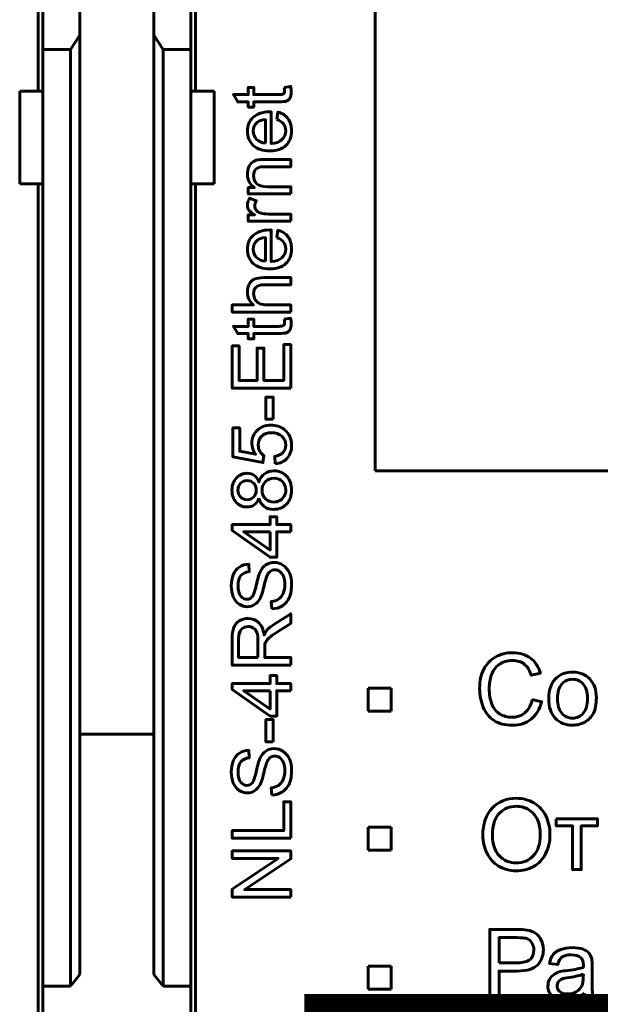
# Model space of a CAD drawing. Header units: millimetres. Extents: x -13 to 39, y -19 to 89.
# Tile 4 of 15: x 14 to 27, y 3 to 24. Entities that reach past the tile are written whole.
import ezdxf

# ---------------------------------------------------------------- set-up
doc = ezdxf.new("R2010")
doc.units = ezdxf.units.MM
doc.linetypes.add('K5LT_BASIC', pattern=[0])

msp = doc.modelspace()

# ---------------------------------------------------------------- linework, layer by layer
at = {"color": 150, "linetype": 'K5LT_BASIC', "lineweight": 60, "true_color": 0x0080ff}
for p, q in [((14.639, 22.438), (14.639, 47.238)), ((18.039, 22.438), (18.039, 47.238)), ((21.918, 14.246), (21.918, 30.956)), ((14.739, 23.338), (14.739, 25.262)), ((15.539, 23.645), (15.539, 25.262)), ((17.139, 23.645), (17.139, 25.262)), ((17.939, 25.262), (17.939, 23.338)), ((15.339, 23.338), (15.539, 23.645)), ((15.539, 3.373), (15.539, 23.645)), ((17.139, 23.645), (17.139, 3.373)), ((17.339, 23.338), (17.139, 23.645)), ((14.739, 22.438), (14.739, 23.338)), ((15.339, 23.338), (14.739, 23.338)), ((15.339, 3.117), (15.339, 23.338)), ((17.339, 3.117), (17.339, 23.338)), ((17.939, 23.338), (17.339, 23.338)), ((17.939, 23.338), (17.939, 22.438)), ((14.739, 22.438), (14.239, 22.438)), ((14.239, 20.438), (14.239, 22.438)), ((14.739, 22.438), (14.739, 20.438)), ((18.439, 22.438), (17.939, 22.438)), ((17.939, 22.438), (17.939, 20.438)), ((18.439, 20.438), (18.439, 22.438)), ((14.739, 20.438), (14.239, 20.438)), ((14.639, 2.412), (14.639, 20.438)), ((14.739, 3.117), (14.739, 20.438)), ((17.939, 20.438), (18.439, 20.438)), ((17.939, 3.117), (17.939, 20.438)), ((18.039, 2.412), (18.039, 20.438)), ((35.301, 14.246), (21.918, 14.246)), ((21.764, 9.551), (22.264, 9.551)), ((21.764, 9.051), (21.764, 9.551)), ((22.264, 9.551), (22.264, 9.051)), ((22.264, 9.051), (21.764, 9.051)), ((15.539, 8.557), (17.139, 8.557)), ((21.764, 6.551), (22.264, 6.551)), ((21.764, 6.051), (21.764, 6.551)), ((22.264, 6.551), (22.264, 6.051)), ((22.264, 6.051), (21.764, 6.051)), ((21.764, 3.551), (22.264, 3.551)), ((21.764, 3.051), (21.764, 3.551)), ((22.264, 3.551), (22.264, 3.051)), ((15.339, 3.117), (15.539, 3.373)), ((17.139, 3.373), (17.339, 3.117)), ((15.339, 3.117), (14.739, 3.117)), ((14.739, 2.412), (14.739, 3.117)), ((17.339, 3.117), (17.939, 3.117)), ((17.939, 2.412), (17.939, 3.117)), ((22.264, 3.051), (21.764, 3.051))]:
    msp.add_line(p, q, dxfattribs=at)
at = {"color": 150, "linetype": 'K5LT_BASIC', "true_color": 0x0080ff, "const_width": 0.6}
msp.add_lwpolyline([(20.69, -1.499), (34.589, -1.499), (34.589, 2.649), (20.69, 2.649)], close=True, dxfattribs=at)
at = {"color": 150, "linetype": 'K5LT_BASIC', "lineweight": 60, "true_color": 0x0080ff}
for points, knots in [([(19.953, 22.519), (19.953, 22.519), (20.09, 22.54), (20.09, 22.54), (20.1, 22.496), (20.104, 22.457), (20.104, 22.423), (20.104, 22.367), (20.095, 22.324), (20.078, 22.292), (20.06, 22.262), (20.036, 22.24), (20.007, 22.227), (19.978, 22.214), (19.917, 22.208), (19.824, 22.208), (19.824, 22.208), (19.296, 22.208), (19.296, 22.208), (19.296, 22.094), (19.296, 22.094), (19.176, 22.094), (19.176, 22.094), (19.176, 22.208), (19.176, 22.208), (18.95, 22.208), (18.95, 22.208), (18.857, 22.364), (18.857, 22.364), (19.176, 22.364), (19.176, 22.364), (19.176, 22.519), (19.176, 22.519), (19.296, 22.519), (19.296, 22.519), (19.296, 22.364), (19.296, 22.364), (19.833, 22.364), (19.833, 22.364), (19.877, 22.364), (19.906, 22.366), (19.918, 22.372), (19.931, 22.377), (19.941, 22.386), (19.948, 22.398), (19.956, 22.411), (19.96, 22.428), (19.96, 22.451), (19.96, 22.468), (19.958, 22.491), (19.953, 22.519)], [0, 0, 0, 0, 0.05, 0.05, 0.05, 0.1, 0.1, 0.1, 0.15, 0.15, 0.15, 0.2, 0.2, 0.2, 0.25, 0.25, 0.25, 0.3, 0.3, 0.35, 0.35, 0.4, 0.4, 0.45, 0.45, 0.5, 0.5, 0.55, 0.55, 0.6, 0.6, 0.65, 0.65, 0.7, 0.7, 0.75, 0.75, 0.8, 0.8, 0.8, 0.85, 0.85, 0.85, 0.9, 0.9, 0.9, 0.95, 0.95, 0.95, 1, 1, 1, 1]), ([(19.796, 21.825), (19.796, 21.825), (19.817, 21.986), (19.817, 21.986), (19.91, 21.961), (19.983, 21.914), (20.034, 21.846), (20.085, 21.778), (20.111, 21.691), (20.111, 21.585), (20.111, 21.451), (20.07, 21.345), (19.988, 21.267), (19.906, 21.189), (19.79, 21.15), (19.642, 21.15), (19.488, 21.15), (19.369, 21.189), (19.284, 21.268), (19.199, 21.347), (19.157, 21.45), (19.157, 21.576), (19.157, 21.698), (19.199, 21.798), (19.365, 21.952), (19.482, 21.991), (19.633, 21.991), (19.642, 21.991), (19.656, 21.991), (19.674, 21.99), (19.674, 21.99), (19.674, 21.308), (19.674, 21.308), (19.774, 21.314), (19.851, 21.343), (19.904, 21.394), (19.958, 21.445), (19.984, 21.508), (19.984, 21.585), (19.984, 21.641), (19.969, 21.69), (19.939, 21.73), (19.909, 21.77), (19.861, 21.802), (19.796, 21.825)], [0, 0, 0, 0, 0.066667, 0.066667, 0.066667, 0.133333, 0.133333, 0.133333, 0.2, 0.2, 0.2, 0.266667, 0.266667, 0.266667, 0.333333, 0.333333, 0.333333, 0.4, 0.4, 0.4, 0.466667, 0.466667, 0.466667, 0.533333, 0.533333, 0.6, 0.6, 0.6, 0.666667, 0.666667, 0.666667, 0.733333, 0.733333, 0.733333, 0.8, 0.8, 0.8, 0.866667, 0.866667, 0.866667, 0.933333, 0.933333, 0.933333, 1, 1, 1, 1]), ([(19.547, 21.317), (19.547, 21.317), (19.547, 21.827), (19.547, 21.827), (19.47, 21.82), (19.412, 21.801), (19.374, 21.769), (19.314, 21.719), (19.284, 21.655), (19.284, 21.577), (19.284, 21.506), (19.308, 21.446), (19.356, 21.398), (19.403, 21.349), (19.467, 21.323), (19.547, 21.317)], [0, 0, 0, 0, 0.2, 0.2, 0.2, 0.4, 0.4, 0.4, 0.6, 0.6, 0.6, 0.8, 0.8, 0.8, 1, 1, 1, 1]), ([(20.092, 20.22), (20.092, 20.22), (19.176, 20.22), (19.176, 20.22), (19.176, 20.359), (19.176, 20.359), (19.306, 20.359), (19.306, 20.359), (19.207, 20.426), (19.157, 20.523), (19.157, 20.65), (19.157, 20.705), (19.167, 20.756), (19.206, 20.848), (19.233, 20.883), (19.265, 20.906), (19.297, 20.929), (19.335, 20.945), (19.379, 20.954), (19.408, 20.96), (19.458, 20.962), (19.53, 20.962), (19.53, 20.962), (20.092, 20.962), (20.092, 20.962), (20.092, 20.807), (20.092, 20.807), (19.536, 20.807), (19.536, 20.807), (19.473, 20.807), (19.425, 20.801), (19.394, 20.789), (19.363, 20.777), (19.338, 20.756), (19.319, 20.725), (19.301, 20.695), (19.291, 20.658), (19.291, 20.617), (19.291, 20.551), (19.312, 20.495), (19.354, 20.447), (19.396, 20.399), (19.475, 20.375), (19.592, 20.375), (19.592, 20.375), (20.092, 20.375), (20.092, 20.375), (20.092, 20.22), (20.092, 20.22)], [0, 0, 0, 0, 0.055556, 0.055556, 0.111111, 0.111111, 0.166667, 0.166667, 0.166667, 0.222222, 0.222222, 0.222222, 0.277778, 0.277778, 0.333333, 0.333333, 0.333333, 0.388889, 0.388889, 0.388889, 0.444444, 0.444444, 0.444444, 0.5, 0.5, 0.555556, 0.555556, 0.611111, 0.611111, 0.611111, 0.666667, 0.666667, 0.666667, 0.722222, 0.722222, 0.722222, 0.777778, 0.777778, 0.777778, 0.833333, 0.833333, 0.833333, 0.888889, 0.888889, 0.888889, 0.944444, 0.944444, 1, 1, 1, 1]), ([(20.092, 19.631), (20.092, 19.631), (19.176, 19.631), (19.176, 19.631), (19.176, 19.77), (19.176, 19.77), (19.317, 19.77), (19.317, 19.77), (19.252, 19.806), (19.209, 19.839), (19.188, 19.869), (19.167, 19.899), (19.157, 19.932), (19.157, 19.968), (19.157, 20.021), (19.174, 20.074), (19.206, 20.128), (19.206, 20.128), (19.349, 20.073), (19.349, 20.073), (19.328, 20.035), (19.318, 19.998), (19.318, 19.96), (19.318, 19.926), (19.328, 19.896), (19.348, 19.869), (19.368, 19.842), (19.397, 19.823), (19.433, 19.812), (19.488, 19.794), (19.548, 19.786), (19.614, 19.786), (19.614, 19.786), (20.092, 19.786), (20.092, 19.786), (20.092, 19.631), (20.092, 19.631)], [0, 0, 0, 0, 0.076923, 0.076923, 0.153846, 0.153846, 0.230769, 0.230769, 0.230769, 0.307692, 0.307692, 0.307692, 0.384615, 0.384615, 0.384615, 0.461538, 0.461538, 0.461538, 0.538462, 0.538462, 0.538462, 0.615385, 0.615385, 0.615385, 0.692308, 0.692308, 0.692308, 0.769231, 0.769231, 0.769231, 0.846154, 0.846154, 0.846154, 0.923077, 0.923077, 1, 1, 1, 1]), ([(19.796, 19.276), (19.796, 19.276), (19.817, 19.436), (19.817, 19.436), (19.91, 19.411), (19.983, 19.365), (20.034, 19.296), (20.085, 19.228), (20.111, 19.141), (20.111, 19.035), (20.111, 18.902), (20.07, 18.796), (19.988, 18.718), (19.906, 18.639), (19.79, 18.6), (19.642, 18.6), (19.488, 18.6), (19.369, 18.64), (19.284, 18.719), (19.199, 18.798), (19.157, 18.9), (19.157, 19.027), (19.157, 19.149), (19.199, 19.248), (19.365, 19.403), (19.482, 19.442), (19.633, 19.442), (19.642, 19.442), (19.656, 19.441), (19.674, 19.441), (19.674, 19.441), (19.674, 18.759), (19.674, 18.759), (19.774, 18.765), (19.851, 18.793), (19.904, 18.844), (19.958, 18.895), (19.984, 18.959), (19.984, 19.035), (19.984, 19.092), (19.969, 19.14), (19.939, 19.18), (19.909, 19.221), (19.861, 19.252), (19.796, 19.276)], [0, 0, 0, 0, 0.066667, 0.066667, 0.066667, 0.133333, 0.133333, 0.133333, 0.2, 0.2, 0.2, 0.266667, 0.266667, 0.266667, 0.333333, 0.333333, 0.333333, 0.4, 0.4, 0.4, 0.466667, 0.466667, 0.466667, 0.533333, 0.533333, 0.6, 0.6, 0.6, 0.666667, 0.666667, 0.666667, 0.733333, 0.733333, 0.733333, 0.8, 0.8, 0.8, 0.866667, 0.866667, 0.866667, 0.933333, 0.933333, 0.933333, 1, 1, 1, 1]), ([(19.547, 18.768), (19.547, 18.768), (19.547, 19.278), (19.547, 19.278), (19.47, 19.271), (19.412, 19.251), (19.374, 19.219), (19.314, 19.17), (19.284, 19.106), (19.284, 19.027), (19.284, 18.956), (19.308, 18.897), (19.356, 18.848), (19.403, 18.8), (19.467, 18.773), (19.547, 18.768)], [0, 0, 0, 0, 0.2, 0.2, 0.2, 0.4, 0.4, 0.4, 0.6, 0.6, 0.6, 0.8, 0.8, 0.8, 1, 1, 1, 1]), ([(20.092, 17.67), (20.092, 17.67), (18.829, 17.67), (18.829, 17.67), (18.829, 17.826), (18.829, 17.826), (19.283, 17.826), (19.283, 17.826), (19.199, 17.898), (19.157, 17.989), (19.157, 18.099), (19.157, 18.166), (19.17, 18.224), (19.197, 18.274), (19.224, 18.324), (19.261, 18.36), (19.308, 18.381), (19.355, 18.402), (19.423, 18.413), (19.513, 18.413), (19.513, 18.413), (20.092, 18.413), (20.092, 18.413), (20.092, 18.258), (20.092, 18.258), (19.513, 18.258), (19.513, 18.258), (19.436, 18.258), (19.379, 18.241), (19.344, 18.208), (19.309, 18.174), (19.291, 18.127), (19.291, 18.066), (19.291, 18.021), (19.303, 17.978), (19.327, 17.937), (19.351, 17.897), (19.383, 17.869), (19.424, 17.851), (19.464, 17.834), (19.52, 17.826), (19.592, 17.826), (19.592, 17.826), (20.092, 17.826), (20.092, 17.826), (20.092, 17.67), (20.092, 17.67)], [0, 0, 0, 0, 0.058824, 0.058824, 0.117647, 0.117647, 0.176471, 0.176471, 0.176471, 0.235294, 0.235294, 0.235294, 0.294118, 0.294118, 0.294118, 0.352941, 0.352941, 0.352941, 0.411765, 0.411765, 0.411765, 0.470588, 0.470588, 0.529412, 0.529412, 0.588235, 0.588235, 0.588235, 0.647059, 0.647059, 0.647059, 0.705882, 0.705882, 0.705882, 0.764706, 0.764706, 0.764706, 0.823529, 0.823529, 0.823529, 0.882353, 0.882353, 0.882353, 0.941176, 0.941176, 1, 1, 1, 1]), ([(19.953, 17.517), (19.953, 17.517), (20.09, 17.538), (20.09, 17.538), (20.1, 17.495), (20.104, 17.456), (20.104, 17.422), (20.104, 17.366), (20.095, 17.322), (20.078, 17.291), (20.06, 17.26), (20.036, 17.238), (20.007, 17.226), (19.978, 17.213), (19.917, 17.207), (19.824, 17.207), (19.824, 17.207), (19.296, 17.207), (19.296, 17.207), (19.296, 17.092), (19.296, 17.092), (19.176, 17.092), (19.176, 17.092), (19.176, 17.207), (19.176, 17.207), (18.95, 17.207), (18.95, 17.207), (18.857, 17.362), (18.857, 17.362), (19.176, 17.362), (19.176, 17.362), (19.176, 17.517), (19.176, 17.517), (19.296, 17.517), (19.296, 17.517), (19.296, 17.362), (19.296, 17.362), (19.833, 17.362), (19.833, 17.362), (19.877, 17.362), (19.906, 17.365), (19.918, 17.37), (19.931, 17.376), (19.941, 17.384), (19.948, 17.397), (19.956, 17.409), (19.96, 17.427), (19.96, 17.45), (19.96, 17.467), (19.958, 17.489), (19.953, 17.517)], [0, 0, 0, 0, 0.05, 0.05, 0.05, 0.1, 0.1, 0.1, 0.15, 0.15, 0.15, 0.2, 0.2, 0.2, 0.25, 0.25, 0.25, 0.3, 0.3, 0.35, 0.35, 0.4, 0.4, 0.45, 0.45, 0.5, 0.5, 0.55, 0.55, 0.6, 0.6, 0.65, 0.65, 0.7, 0.7, 0.75, 0.75, 0.8, 0.8, 0.8, 0.85, 0.85, 0.85, 0.9, 0.9, 0.9, 0.95, 0.95, 0.95, 1, 1, 1, 1]), ([(20.092, 16.027), (20.092, 16.027), (18.829, 16.027), (18.829, 16.027), (18.829, 16.939), (18.829, 16.939), (18.977, 16.939), (18.977, 16.939), (18.977, 16.194), (18.977, 16.194), (19.365, 16.194), (19.365, 16.194), (19.365, 16.891), (19.365, 16.891), (19.513, 16.891), (19.513, 16.891), (19.513, 16.194), (19.513, 16.194), (19.944, 16.194), (19.944, 16.194), (19.944, 16.969), (19.944, 16.969), (20.092, 16.969), (20.092, 16.969), (20.092, 16.027), (20.092, 16.027)], [0, 0, 0, 0, 0.083333, 0.083333, 0.166667, 0.166667, 0.25, 0.25, 0.333333, 0.333333, 0.416667, 0.416667, 0.5, 0.5, 0.583333, 0.583333, 0.666667, 0.666667, 0.75, 0.75, 0.833333, 0.833333, 0.916667, 0.916667, 1, 1, 1, 1]), ([(19.713, 15.355), (19.713, 15.355), (19.557, 15.355), (19.557, 15.355), (19.557, 15.835), (19.557, 15.835), (19.713, 15.835), (19.713, 15.835), (19.713, 15.355), (19.713, 15.355)], [0, 0, 0, 0, 0.25, 0.25, 0.5, 0.5, 0.75, 0.75, 1, 1, 1, 1]), ([(19.76, 14.393), (19.76, 14.393), (19.748, 14.555), (19.748, 14.555), (19.827, 14.567), (19.886, 14.595), (19.926, 14.639), (19.966, 14.682), (19.986, 14.736), (19.986, 14.798), (19.986, 14.874), (19.958, 14.937), (19.902, 14.988), (19.845, 15.04), (19.771, 15.065), (19.678, 15.065), (19.589, 15.065), (19.52, 15.041), (19.468, 14.992), (19.417, 14.943), (19.392, 14.878), (19.392, 14.797), (19.392, 14.747), (19.403, 14.702), (19.426, 14.662), (19.449, 14.622), (19.479, 14.591), (19.515, 14.568), (19.515, 14.568), (19.494, 14.421), (19.494, 14.421), (18.845, 14.543), (18.845, 14.543), (18.845, 15.169), (18.845, 15.169), (18.993, 15.169), (18.993, 15.169), (18.993, 14.667), (18.993, 14.667), (19.334, 14.6), (19.334, 14.6), (19.281, 14.675), (19.254, 14.754), (19.254, 14.837), (19.254, 14.947), (19.292, 15.04), (19.369, 15.116), (19.445, 15.191), (19.543, 15.229), (19.663, 15.229), (19.778, 15.229), (19.876, 15.196), (19.96, 15.13), (20.062, 15.049), (20.113, 14.938), (20.113, 14.798), (20.113, 14.684), (20.081, 14.59), (20.016, 14.517), (19.952, 14.445), (19.867, 14.403), (19.76, 14.393)], [0, 0, 0, 0, 0.045455, 0.045455, 0.045455, 0.090909, 0.090909, 0.090909, 0.136364, 0.136364, 0.136364, 0.181818, 0.181818, 0.181818, 0.227273, 0.227273, 0.227273, 0.272727, 0.272727, 0.272727, 0.318182, 0.318182, 0.318182, 0.363636, 0.363636, 0.363636, 0.409091, 0.409091, 0.409091, 0.454545, 0.454545, 0.5, 0.5, 0.545455, 0.545455, 0.590909, 0.590909, 0.636364, 0.636364, 0.681818, 0.681818, 0.681818, 0.727273, 0.727273, 0.727273, 0.772727, 0.772727, 0.772727, 0.818182, 0.818182, 0.818182, 0.863636, 0.863636, 0.863636, 0.909091, 0.909091, 0.909091, 0.954545, 0.954545, 0.954545, 1, 1, 1, 1]), ([(19.407, 13.651), (19.384, 13.587), (19.35, 13.539), (19.306, 13.508), (19.263, 13.477), (19.21, 13.462), (19.149, 13.462), (19.057, 13.462), (18.98, 13.494), (18.918, 13.56), (18.855, 13.626), (18.824, 13.714), (18.824, 13.824), (18.824, 13.934), (18.856, 14.022), (18.984, 14.156), (19.062, 14.19), (19.154, 14.19), (19.212, 14.19), (19.264, 14.175), (19.307, 14.144), (19.35, 14.114), (19.384, 14.067), (19.407, 14.005), (19.433, 14.082), (19.473, 14.14), (19.53, 14.181), (19.586, 14.221), (19.653, 14.241), (19.731, 14.241), (19.839, 14.241), (19.929, 14.203), (20.003, 14.127), (20.076, 14.05), (20.113, 13.95), (20.113, 13.826), (20.113, 13.701), (20.076, 13.601), (20.003, 13.525), (19.929, 13.449), (19.837, 13.41), (19.727, 13.41), (19.645, 13.41), (19.576, 13.431), (19.52, 13.473), (19.465, 13.515), (19.427, 13.574), (19.407, 13.651)], [0, 0, 0, 0, 0.0625, 0.0625, 0.0625, 0.125, 0.125, 0.125, 0.1875, 0.1875, 0.1875, 0.25, 0.25, 0.25, 0.3125, 0.3125, 0.375, 0.375, 0.375, 0.4375, 0.4375, 0.4375, 0.5, 0.5, 0.5, 0.5625, 0.5625, 0.5625, 0.625, 0.625, 0.625, 0.6875, 0.6875, 0.6875, 0.75, 0.75, 0.75, 0.8125, 0.8125, 0.8125, 0.875, 0.875, 0.875, 0.9375, 0.9375, 0.9375, 1, 1, 1, 1]), ([(19.144, 13.62), (19.204, 13.62), (19.253, 13.639), (19.291, 13.677), (19.328, 13.716), (19.348, 13.766), (19.348, 13.828), (19.348, 13.888), (19.329, 13.937), (19.254, 14.012), (19.207, 14.031), (19.153, 14.031), (19.096, 14.031), (19.048, 14.012), (19.009, 13.973), (18.97, 13.934), (18.951, 13.885), (18.951, 13.826), (18.951, 13.766), (18.97, 13.717), (19.008, 13.678), (19.046, 13.64), (19.091, 13.62), (19.144, 13.62)], [0, 0, 0, 0, 0.125, 0.125, 0.125, 0.25, 0.25, 0.25, 0.375, 0.375, 0.5, 0.5, 0.5, 0.625, 0.625, 0.625, 0.75, 0.75, 0.75, 0.875, 0.875, 0.875, 1, 1, 1, 1]), ([(19.728, 13.569), (19.772, 13.569), (19.815, 13.579), (19.856, 13.6), (19.897, 13.621), (19.929, 13.652), (19.952, 13.693), (19.975, 13.735), (19.986, 13.78), (19.986, 13.827), (19.986, 13.902), (19.962, 13.963), (19.915, 14.011), (19.867, 14.059), (19.806, 14.082), (19.733, 14.082), (19.658, 14.082), (19.597, 14.058), (19.548, 14.009), (19.499, 13.959), (19.475, 13.897), (19.475, 13.822), (19.475, 13.748), (19.499, 13.688), (19.547, 13.641), (19.595, 13.593), (19.655, 13.569), (19.728, 13.569)], [0, 0, 0, 0, 0.111111, 0.111111, 0.111111, 0.222222, 0.222222, 0.222222, 0.333333, 0.333333, 0.333333, 0.444444, 0.444444, 0.444444, 0.555556, 0.555556, 0.555556, 0.666667, 0.666667, 0.666667, 0.777778, 0.777778, 0.777778, 0.888889, 0.888889, 0.888889, 1, 1, 1, 1]), ([(20.092, 12.927), (20.092, 12.927), (19.79, 12.927), (19.79, 12.927), (19.79, 12.378), (19.79, 12.378), (19.647, 12.378), (19.647, 12.378), (18.829, 12.955), (18.829, 12.955), (18.829, 13.082), (18.829, 13.082), (19.647, 13.082), (19.647, 13.082), (19.647, 13.253), (19.647, 13.253), (19.79, 13.253), (19.79, 13.253), (19.79, 13.082), (19.79, 13.082), (20.092, 13.082), (20.092, 13.082), (20.092, 12.927), (20.092, 12.927)], [0, 0, 0, 0, 0.090909, 0.090909, 0.181818, 0.181818, 0.272727, 0.272727, 0.363636, 0.363636, 0.454545, 0.454545, 0.545455, 0.545455, 0.636364, 0.636364, 0.727273, 0.727273, 0.818182, 0.818182, 0.909091, 0.909091, 1, 1, 1, 1]), ([(19.647, 12.927), (19.647, 12.927), (19.079, 12.927), (19.079, 12.927), (19.647, 12.531), (19.647, 12.531), (19.647, 12.927), (19.647, 12.927)], [0, 0, 0, 0, 0.333333, 0.333333, 0.666667, 0.666667, 1, 1, 1, 1]), ([(19.686, 11.262), (19.686, 11.262), (19.672, 11.419), (19.672, 11.419), (19.736, 11.426), (19.788, 11.443), (19.829, 11.471), (19.869, 11.498), (19.902, 11.54), (19.927, 11.598), (19.952, 11.655), (19.965, 11.72), (19.965, 11.791), (19.965, 11.855), (19.956, 11.911), (19.917, 12.009), (19.891, 12.045), (19.825, 12.093), (19.789, 12.105), (19.75, 12.105), (19.71, 12.105), (19.676, 12.093), (19.646, 12.07), (19.617, 12.048), (19.592, 12.01), (19.572, 11.957), (19.559, 11.923), (19.538, 11.848), (19.483, 11.616), (19.456, 11.535), (19.432, 11.488), (19.4, 11.428), (19.361, 11.383), (19.314, 11.354), (19.267, 11.324), (19.214, 11.309), (19.156, 11.309), (19.092, 11.309), (19.033, 11.328), (18.977, 11.364), (18.922, 11.4), (18.88, 11.452), (18.851, 11.522), (18.822, 11.592), (18.808, 11.669), (18.808, 11.754), (18.808, 11.847), (18.823, 11.93), (18.853, 12.001), (18.883, 12.073), (18.927, 12.128), (18.986, 12.166), (19.045, 12.205), (19.111, 12.225), (19.185, 12.228), (19.185, 12.228), (19.198, 12.068), (19.198, 12.068), (19.118, 12.059), (19.058, 12.03), (19.017, 11.98), (18.976, 11.931), (18.956, 11.857), (18.956, 11.76), (18.956, 11.659), (18.975, 11.585), (19.012, 11.539), (19.049, 11.493), (19.093, 11.47), (19.146, 11.47), (19.191, 11.47), (19.228, 11.486), (19.258, 11.519), (19.287, 11.551), (19.317, 11.635), (19.348, 11.771), (19.378, 11.907), (19.405, 12), (19.428, 12.05), (19.462, 12.124), (19.505, 12.178), (19.557, 12.213), (19.608, 12.248), (19.668, 12.265), (19.736, 12.265), (19.803, 12.265), (19.866, 12.246), (19.985, 12.169), (20.031, 12.114), (20.064, 12.042), (20.097, 11.97), (20.113, 11.889), (20.113, 11.799), (20.113, 11.685), (20.096, 11.589), (20.063, 11.512), (20.03, 11.435), (19.98, 11.375), (19.913, 11.331), (19.846, 11.287), (19.771, 11.264), (19.686, 11.262)], [0, 0, 0, 0, 0.028571, 0.028571, 0.028571, 0.057143, 0.057143, 0.057143, 0.085714, 0.085714, 0.085714, 0.114286, 0.114286, 0.114286, 0.142857, 0.142857, 0.171429, 0.171429, 0.2, 0.2, 0.2, 0.228571, 0.228571, 0.228571, 0.257143, 0.257143, 0.257143, 0.285714, 0.285714, 0.314286, 0.314286, 0.314286, 0.342857, 0.342857, 0.342857, 0.371429, 0.371429, 0.371429, 0.4, 0.4, 0.4, 0.428571, 0.428571, 0.428571, 0.457143, 0.457143, 0.457143, 0.485714, 0.485714, 0.485714, 0.514286, 0.514286, 0.514286, 0.542857, 0.542857, 0.542857, 0.571429, 0.571429, 0.571429, 0.6, 0.6, 0.6, 0.628571, 0.628571, 0.628571, 0.657143, 0.657143, 0.657143, 0.685714, 0.685714, 0.685714, 0.714286, 0.714286, 0.714286, 0.742857, 0.742857, 0.742857, 0.771429, 0.771429, 0.771429, 0.8, 0.8, 0.8, 0.828571, 0.828571, 0.828571, 0.857143, 0.857143, 0.885714, 0.885714, 0.885714, 0.914286, 0.914286, 0.914286, 0.942857, 0.942857, 0.942857, 0.971429, 0.971429, 0.971429, 1, 1, 1, 1]), ([(20.092, 10.046), (20.092, 10.046), (18.829, 10.046), (18.829, 10.046), (18.829, 10.606), (18.829, 10.606), (18.829, 10.718), (18.84, 10.804), (18.863, 10.862), (18.886, 10.921), (18.926, 10.968), (18.983, 11.003), (19.041, 11.038), (19.104, 11.055), (19.173, 11.055), (19.263, 11.055), (19.338, 11.026), (19.4, 10.968), (19.461, 10.91), (19.5, 10.821), (19.517, 10.7), (19.538, 10.744), (19.559, 10.778), (19.58, 10.8), (19.625, 10.849), (19.681, 10.895), (19.748, 10.939), (19.748, 10.939), (20.092, 11.157), (20.092, 11.157), (20.092, 10.948), (20.092, 10.948), (19.829, 10.781), (19.829, 10.781), (19.753, 10.733), (19.695, 10.693), (19.655, 10.661), (19.615, 10.629), (19.587, 10.601), (19.57, 10.576), (19.555, 10.551), (19.543, 10.526), (19.537, 10.5), (19.533, 10.481), (19.531, 10.45), (19.531, 10.407), (19.531, 10.407), (19.531, 10.214), (19.531, 10.214), (20.092, 10.214), (20.092, 10.214), (20.092, 10.046), (20.092, 10.046)], [0, 0, 0, 0, 0.052632, 0.052632, 0.105263, 0.105263, 0.105263, 0.157895, 0.157895, 0.157895, 0.210526, 0.210526, 0.210526, 0.263158, 0.263158, 0.263158, 0.315789, 0.315789, 0.315789, 0.368421, 0.368421, 0.368421, 0.421053, 0.421053, 0.421053, 0.473684, 0.473684, 0.473684, 0.526316, 0.526316, 0.578947, 0.578947, 0.631579, 0.631579, 0.631579, 0.684211, 0.684211, 0.684211, 0.736842, 0.736842, 0.736842, 0.789474, 0.789474, 0.789474, 0.842105, 0.842105, 0.842105, 0.894737, 0.894737, 0.947368, 0.947368, 1, 1, 1, 1]), ([(19.386, 10.214), (19.386, 10.214), (19.386, 10.572), (19.386, 10.572), (19.386, 10.649), (19.378, 10.708), (19.363, 10.751), (19.347, 10.794), (19.322, 10.827), (19.287, 10.849), (19.252, 10.871), (19.214, 10.882), (19.174, 10.882), (19.114, 10.882), (19.064, 10.861), (19.026, 10.818), (18.987, 10.774), (18.968, 10.706), (18.968, 10.613), (18.968, 10.613), (18.968, 10.214), (18.968, 10.214), (19.386, 10.214), (19.386, 10.214)], [0, 0, 0, 0, 0.125, 0.125, 0.125, 0.25, 0.25, 0.25, 0.375, 0.375, 0.375, 0.5, 0.5, 0.5, 0.625, 0.625, 0.625, 0.75, 0.75, 0.75, 0.875, 0.875, 1, 1, 1, 1]), ([(25.309, 9.308), (25.309, 9.308), (25.511, 9.257), (25.511, 9.257), (25.469, 9.092), (25.393, 8.967), (25.284, 8.881), (25.175, 8.794), (25.042, 8.751), (24.884, 8.751), (24.721, 8.751), (24.588, 8.784), (24.486, 8.851), (24.384, 8.917), (24.306, 9.013), (24.253, 9.139), (24.2, 9.265), (24.173, 9.401), (24.173, 9.545), (24.173, 9.703), (24.203, 9.84), (24.263, 9.958), (24.323, 10.075), (24.409, 10.165), (24.52, 10.226), (24.631, 10.287), (24.754, 10.317), (24.887, 10.317), (25.039, 10.317), (25.166, 10.279), (25.269, 10.201), (25.373, 10.124), (25.445, 10.016), (25.485, 9.876), (25.485, 9.876), (25.288, 9.83), (25.288, 9.83), (25.253, 9.94), (25.202, 10.02), (25.136, 10.07), (25.069, 10.121), (24.985, 10.146), (24.884, 10.146), (24.768, 10.146), (24.67, 10.118), (24.514, 10.006), (24.459, 9.931), (24.428, 9.837), (24.396, 9.743), (24.38, 9.646), (24.38, 9.546), (24.38, 9.418), (24.399, 9.305), (24.436, 9.209), (24.474, 9.113), (24.532, 9.041), (24.69, 8.946), (24.775, 8.922), (24.867, 8.922), (24.98, 8.922), (25.074, 8.955), (25.152, 9.019), (25.229, 9.084), (25.282, 9.18), (25.309, 9.308)], [0, 0, 0, 0, 0.045455, 0.045455, 0.045455, 0.090909, 0.090909, 0.090909, 0.136364, 0.136364, 0.136364, 0.181818, 0.181818, 0.181818, 0.227273, 0.227273, 0.227273, 0.272727, 0.272727, 0.272727, 0.318182, 0.318182, 0.318182, 0.363636, 0.363636, 0.363636, 0.409091, 0.409091, 0.409091, 0.454545, 0.454545, 0.454545, 0.5, 0.5, 0.5, 0.545455, 0.545455, 0.545455, 0.590909, 0.590909, 0.590909, 0.636364, 0.636364, 0.636364, 0.681818, 0.681818, 0.727273, 0.727273, 0.727273, 0.772727, 0.772727, 0.772727, 0.818182, 0.818182, 0.818182, 0.863636, 0.863636, 0.909091, 0.909091, 0.909091, 0.954545, 0.954545, 0.954545, 1, 1, 1, 1]), ([(20.092, 9.495), (20.092, 9.495), (19.79, 9.495), (19.79, 9.495), (19.79, 8.947), (19.79, 8.947), (19.647, 8.947), (19.647, 8.947), (18.829, 9.524), (18.829, 9.524), (18.829, 9.651), (18.829, 9.651), (19.647, 9.651), (19.647, 9.651), (19.647, 9.822), (19.647, 9.822), (19.79, 9.822), (19.79, 9.822), (19.79, 9.651), (19.79, 9.651), (20.092, 9.651), (20.092, 9.651), (20.092, 9.495), (20.092, 9.495)], [0, 0, 0, 0, 0.090909, 0.090909, 0.181818, 0.181818, 0.272727, 0.272727, 0.363636, 0.363636, 0.454545, 0.454545, 0.545455, 0.545455, 0.636364, 0.636364, 0.727273, 0.727273, 0.818182, 0.818182, 0.909091, 0.909091, 1, 1, 1, 1]), ([(25.665, 9.325), (25.665, 9.528), (25.722, 9.679), (25.835, 9.776), (25.929, 9.857), (26.045, 9.898), (26.18, 9.898), (26.331, 9.898), (26.455, 9.849), (26.551, 9.75), (26.646, 9.651), (26.694, 9.515), (26.694, 9.341), (26.694, 9.2), (26.673, 9.089), (26.631, 9.008), (26.588, 8.927), (26.527, 8.865), (26.445, 8.82), (26.365, 8.775), (26.276, 8.753), (26.18, 8.753), (26.027, 8.753), (25.902, 8.802), (25.713, 8.999), (25.665, 9.141), (25.665, 9.325)], [0, 0, 0, 0, 0.111111, 0.111111, 0.111111, 0.222222, 0.222222, 0.222222, 0.333333, 0.333333, 0.333333, 0.444444, 0.444444, 0.444444, 0.555556, 0.555556, 0.555556, 0.666667, 0.666667, 0.666667, 0.777778, 0.777778, 0.777778, 0.888889, 0.888889, 1, 1, 1, 1]), ([(25.856, 9.325), (25.856, 9.185), (25.887, 9.08), (25.948, 9.01), (26.01, 8.94), (26.087, 8.905), (26.18, 8.905), (26.273, 8.905), (26.35, 8.94), (26.412, 9.01), (26.473, 9.081), (26.504, 9.187), (26.504, 9.331), (26.504, 9.467), (26.473, 9.569), (26.411, 9.639), (26.349, 9.709), (26.272, 9.743), (26.18, 9.743), (26.087, 9.743), (26.01, 9.709), (25.948, 9.639), (25.887, 9.57), (25.856, 9.465), (25.856, 9.325)], [0, 0, 0, 0, 0.125, 0.125, 0.125, 0.25, 0.25, 0.25, 0.375, 0.375, 0.375, 0.5, 0.5, 0.5, 0.625, 0.625, 0.625, 0.75, 0.75, 0.75, 0.875, 0.875, 0.875, 1, 1, 1, 1]), ([(19.647, 9.495), (19.647, 9.495), (19.079, 9.495), (19.079, 9.495), (19.647, 9.099), (19.647, 9.099), (19.647, 9.495), (19.647, 9.495)], [0, 0, 0, 0, 0.333333, 0.333333, 0.666667, 0.666667, 1, 1, 1, 1]), ([(19.713, 8.393), (19.713, 8.393), (19.557, 8.393), (19.557, 8.393), (19.557, 8.873), (19.557, 8.873), (19.713, 8.873), (19.713, 8.873), (19.713, 8.393), (19.713, 8.393)], [0, 0, 0, 0, 0.25, 0.25, 0.5, 0.5, 0.75, 0.75, 1, 1, 1, 1]), ([(19.686, 7.243), (19.686, 7.243), (19.672, 7.4), (19.672, 7.4), (19.736, 7.407), (19.788, 7.425), (19.829, 7.452), (19.869, 7.479), (19.902, 7.522), (19.927, 7.579), (19.952, 7.636), (19.965, 7.701), (19.965, 7.773), (19.965, 7.837), (19.956, 7.893), (19.917, 7.99), (19.891, 8.026), (19.825, 8.074), (19.789, 8.086), (19.75, 8.086), (19.71, 8.086), (19.676, 8.075), (19.646, 8.052), (19.617, 8.029), (19.592, 7.991), (19.572, 7.938), (19.559, 7.904), (19.538, 7.829), (19.483, 7.597), (19.456, 7.516), (19.432, 7.469), (19.4, 7.409), (19.361, 7.364), (19.314, 7.335), (19.267, 7.305), (19.214, 7.291), (19.156, 7.291), (19.092, 7.291), (19.033, 7.309), (18.977, 7.345), (18.922, 7.381), (18.88, 7.434), (18.851, 7.503), (18.822, 7.573), (18.808, 7.65), (18.808, 7.735), (18.808, 7.829), (18.823, 7.911), (18.853, 7.983), (18.883, 8.054), (18.927, 8.109), (18.986, 8.148), (19.045, 8.186), (19.111, 8.207), (19.185, 8.21), (19.185, 8.21), (19.198, 8.049), (19.198, 8.049), (19.118, 8.041), (19.058, 8.011), (19.017, 7.962), (18.976, 7.912), (18.956, 7.839), (18.956, 7.742), (18.956, 7.64), (18.975, 7.567), (19.012, 7.521), (19.049, 7.474), (19.093, 7.451), (19.146, 7.451), (19.191, 7.451), (19.228, 7.468), (19.258, 7.5), (19.287, 7.533), (19.317, 7.616), (19.348, 7.752), (19.378, 7.888), (19.405, 7.981), (19.428, 8.032), (19.462, 8.105), (19.505, 8.159), (19.557, 8.194), (19.608, 8.229), (19.668, 8.247), (19.736, 8.247), (19.803, 8.247), (19.866, 8.228), (19.985, 8.151), (20.031, 8.096), (20.064, 8.024), (20.097, 7.951), (20.113, 7.871), (20.113, 7.78), (20.113, 7.666), (20.096, 7.571), (20.063, 7.494), (20.03, 7.416), (19.98, 7.356), (19.913, 7.312), (19.846, 7.268), (19.771, 7.245), (19.686, 7.243)], [0, 0, 0, 0, 0.028571, 0.028571, 0.028571, 0.057143, 0.057143, 0.057143, 0.085714, 0.085714, 0.085714, 0.114286, 0.114286, 0.114286, 0.142857, 0.142857, 0.171429, 0.171429, 0.2, 0.2, 0.2, 0.228571, 0.228571, 0.228571, 0.257143, 0.257143, 0.257143, 0.285714, 0.285714, 0.314286, 0.314286, 0.314286, 0.342857, 0.342857, 0.342857, 0.371429, 0.371429, 0.371429, 0.4, 0.4, 0.4, 0.428571, 0.428571, 0.428571, 0.457143, 0.457143, 0.457143, 0.485714, 0.485714, 0.485714, 0.514286, 0.514286, 0.514286, 0.542857, 0.542857, 0.542857, 0.571429, 0.571429, 0.571429, 0.6, 0.6, 0.6, 0.628571, 0.628571, 0.628571, 0.657143, 0.657143, 0.657143, 0.685714, 0.685714, 0.685714, 0.714286, 0.714286, 0.714286, 0.742857, 0.742857, 0.742857, 0.771429, 0.771429, 0.771429, 0.8, 0.8, 0.8, 0.828571, 0.828571, 0.828571, 0.857143, 0.857143, 0.885714, 0.885714, 0.885714, 0.914286, 0.914286, 0.914286, 0.942857, 0.942857, 0.942857, 0.971429, 0.971429, 0.971429, 1, 1, 1, 1]), ([(20.092, 6.31), (20.092, 6.31), (18.829, 6.31), (18.829, 6.31), (18.829, 6.477), (18.829, 6.477), (19.944, 6.477), (19.944, 6.477), (19.944, 7.098), (19.944, 7.098), (20.092, 7.098), (20.092, 7.098), (20.092, 6.31), (20.092, 6.31)], [0, 0, 0, 0, 0.166667, 0.166667, 0.333333, 0.333333, 0.5, 0.5, 0.666667, 0.666667, 0.833333, 0.833333, 1, 1, 1, 1]), ([(24.242, 6.371), (24.242, 6.622), (24.309, 6.819), (24.445, 6.961), (24.58, 7.103), (24.754, 7.174), (24.968, 7.174), (25.108, 7.174), (25.234, 7.141), (25.346, 7.074), (25.459, 7.007), (25.544, 6.914), (25.603, 6.795), (25.662, 6.675), (25.692, 6.54), (25.692, 6.389), (25.692, 6.235), (25.661, 6.098), (25.599, 5.977), (25.536, 5.855), (25.449, 5.763), (25.335, 5.701), (25.221, 5.639), (25.098, 5.608), (24.967, 5.608), (24.824, 5.608), (24.696, 5.642), (24.584, 5.711), (24.472, 5.78), (24.386, 5.874), (24.329, 5.993), (24.271, 6.112), (24.242, 6.238), (24.242, 6.371)], [0, 0, 0, 0, 0.090909, 0.090909, 0.090909, 0.181818, 0.181818, 0.181818, 0.272727, 0.272727, 0.272727, 0.363636, 0.363636, 0.363636, 0.454545, 0.454545, 0.454545, 0.545455, 0.545455, 0.545455, 0.636364, 0.636364, 0.636364, 0.727273, 0.727273, 0.727273, 0.818182, 0.818182, 0.818182, 0.909091, 0.909091, 0.909091, 1, 1, 1, 1]), ([(24.449, 6.367), (24.449, 6.185), (24.498, 6.041), (24.596, 5.937), (24.694, 5.832), (24.817, 5.779), (24.966, 5.779), (25.117, 5.779), (25.24, 5.832), (25.338, 5.938), (25.436, 6.044), (25.484, 6.194), (25.484, 6.389), (25.484, 6.512), (25.463, 6.62), (25.422, 6.711), (25.38, 6.803), (25.319, 6.874), (25.239, 6.925), (25.159, 6.975), (25.069, 7.001), (24.969, 7.001), (24.827, 7.001), (24.705, 6.952), (24.603, 6.855), (24.5, 6.757), (24.449, 6.595), (24.449, 6.367)], [0, 0, 0, 0, 0.111111, 0.111111, 0.111111, 0.222222, 0.222222, 0.222222, 0.333333, 0.333333, 0.333333, 0.444444, 0.444444, 0.444444, 0.555556, 0.555556, 0.555556, 0.666667, 0.666667, 0.666667, 0.777778, 0.777778, 0.777778, 0.888889, 0.888889, 0.888889, 1, 1, 1, 1]), ([(25.829, 6.732), (25.829, 6.732), (26.718, 6.732), (26.718, 6.732), (26.718, 6.577), (26.718, 6.577), (26.367, 6.577), (26.367, 6.577), (26.367, 5.633), (26.367, 5.633), (26.18, 5.633), (26.18, 5.633), (26.18, 6.577), (26.18, 6.577), (25.829, 6.577), (25.829, 6.577), (25.829, 6.732), (25.829, 6.732)], [0, 0, 0, 0, 0.125, 0.125, 0.25, 0.25, 0.375, 0.375, 0.5, 0.5, 0.625, 0.625, 0.75, 0.75, 0.875, 0.875, 1, 1, 1, 1]), ([(20.092, 5.041), (20.092, 5.041), (18.829, 5.041), (18.829, 5.041), (18.829, 5.213), (18.829, 5.213), (19.82, 5.875), (19.82, 5.875), (18.829, 5.875), (18.829, 5.875), (18.829, 6.036), (18.829, 6.036), (20.092, 6.036), (20.092, 6.036), (20.092, 5.864), (20.092, 5.864), (19.101, 5.202), (19.101, 5.202), (20.092, 5.202), (20.092, 5.202), (20.092, 5.041), (20.092, 5.041)], [0, 0, 0, 0, 0.1, 0.1, 0.2, 0.2, 0.3, 0.3, 0.4, 0.4, 0.5, 0.5, 0.6, 0.6, 0.7, 0.7, 0.8, 0.8, 0.9, 0.9, 1, 1, 1, 1]), ([(24.393, 2.827), (24.393, 2.827), (24.393, 4.342), (24.393, 4.342), (24.966, 4.342), (24.966, 4.342), (25.066, 4.342), (25.143, 4.337), (25.196, 4.328), (25.271, 4.316), (25.333, 4.292), (25.384, 4.257), (25.434, 4.222), (25.475, 4.174), (25.505, 4.111), (25.536, 4.049), (25.551, 3.98), (25.551, 3.905), (25.551, 3.777), (25.51, 3.668), (25.428, 3.579), (25.346, 3.489), (25.198, 3.445), (24.983, 3.445), (24.983, 3.445), (24.594, 3.445), (24.594, 3.445), (24.594, 2.827), (24.594, 2.827), (24.393, 2.827), (24.393, 2.827)], [0, 0, 0, 0, 0.090909, 0.090909, 0.181818, 0.181818, 0.181818, 0.272727, 0.272727, 0.272727, 0.363636, 0.363636, 0.363636, 0.454545, 0.454545, 0.454545, 0.545455, 0.545455, 0.545455, 0.636364, 0.636364, 0.636364, 0.727273, 0.727273, 0.727273, 0.818182, 0.818182, 0.909091, 0.909091, 1, 1, 1, 1]), ([(24.594, 3.623), (24.594, 3.623), (24.986, 3.623), (24.986, 3.623), (25.116, 3.623), (25.208, 3.647), (25.262, 3.695), (25.317, 3.743), (25.344, 3.811), (25.344, 3.899), (25.344, 3.962), (25.328, 4.016), (25.296, 4.062), (25.264, 4.107), (25.221, 4.137), (25.169, 4.151), (25.135, 4.16), (25.073, 4.165), (24.982, 4.165), (24.982, 4.165), (24.594, 4.165), (24.594, 4.165), (24.594, 3.623), (24.594, 3.623)], [0, 0, 0, 0, 0.125, 0.125, 0.125, 0.25, 0.25, 0.25, 0.375, 0.375, 0.375, 0.5, 0.5, 0.5, 0.625, 0.625, 0.625, 0.75, 0.75, 0.75, 0.875, 0.875, 1, 1, 1, 1]), ([(26.429, 2.964), (26.36, 2.906), (26.293, 2.864), (26.23, 2.84), (26.166, 2.816), (26.097, 2.804), (26.024, 2.804), (25.903, 2.804), (25.81, 2.833), (25.746, 2.892), (25.681, 2.95), (25.648, 3.025), (25.648, 3.117), (25.648, 3.17), (25.66, 3.219), (25.685, 3.264), (25.71, 3.308), (25.742, 3.344), (25.781, 3.37), (25.821, 3.397), (25.865, 3.418), (25.915, 3.432), (25.952, 3.441), (26.007, 3.45), (26.081, 3.459), (26.231, 3.477), (26.342, 3.499), (26.413, 3.523), (26.414, 3.549), (26.414, 3.565), (26.414, 3.572), (26.414, 3.647), (26.397, 3.7), (26.361, 3.731), (26.314, 3.773), (26.243, 3.794), (26.149, 3.794), (26.061, 3.794), (25.996, 3.779), (25.955, 3.748), (25.913, 3.717), (25.882, 3.663), (25.862, 3.585), (25.862, 3.585), (25.68, 3.61), (25.68, 3.61), (25.696, 3.688), (25.724, 3.751), (25.762, 3.799), (25.8, 3.847), (25.855, 3.884), (25.927, 3.91), (25.998, 3.936), (26.082, 3.949), (26.177, 3.949), (26.27, 3.949), (26.347, 3.938), (26.406, 3.916), (26.464, 3.893), (26.508, 3.866), (26.535, 3.832), (26.563, 3.799), (26.582, 3.756), (26.594, 3.705), (26.6, 3.674), (26.603, 3.616), (26.603, 3.534), (26.603, 3.534), (26.603, 3.287), (26.603, 3.287), (26.603, 3.115), (26.607, 3.006), (26.614, 2.959), (26.622, 2.913), (26.637, 2.869), (26.66, 2.827), (26.66, 2.827), (26.465, 2.827), (26.465, 2.827), (26.446, 2.866), (26.435, 2.912), (26.429, 2.964)], [0, 0, 0, 0, 0.037037, 0.037037, 0.037037, 0.074074, 0.074074, 0.074074, 0.111111, 0.111111, 0.111111, 0.148148, 0.148148, 0.148148, 0.185185, 0.185185, 0.185185, 0.222222, 0.222222, 0.222222, 0.259259, 0.259259, 0.259259, 0.296296, 0.296296, 0.296296, 0.333333, 0.333333, 0.333333, 0.37037, 0.37037, 0.37037, 0.407407, 0.407407, 0.407407, 0.444444, 0.444444, 0.444444, 0.481481, 0.481481, 0.481481, 0.518519, 0.518519, 0.518519, 0.555556, 0.555556, 0.555556, 0.592593, 0.592593, 0.592593, 0.62963, 0.62963, 0.62963, 0.666667, 0.666667, 0.666667, 0.703704, 0.703704, 0.703704, 0.740741, 0.740741, 0.740741, 0.777778, 0.777778, 0.777778, 0.814815, 0.814815, 0.814815, 0.851852, 0.851852, 0.851852, 0.888889, 0.888889, 0.888889, 0.925926, 0.925926, 0.925926, 0.962963, 0.962963, 0.962963, 1, 1, 1, 1]), ([(26.414, 3.377), (26.347, 3.35), (26.245, 3.326), (26.11, 3.307), (26.033, 3.296), (25.978, 3.284), (25.947, 3.27), (25.915, 3.257), (25.891, 3.236), (25.873, 3.21), (25.856, 3.184), (25.847, 3.155), (25.847, 3.122), (25.847, 3.073), (25.866, 3.032), (25.904, 2.999), (25.941, 2.966), (25.996, 2.95), (26.069, 2.95), (26.14, 2.95), (26.204, 2.965), (26.26, 2.997), (26.316, 3.028), (26.357, 3.07), (26.383, 3.124), (26.403, 3.166), (26.413, 3.228), (26.413, 3.309), (26.413, 3.309), (26.414, 3.377), (26.414, 3.377)], [0, 0, 0, 0, 0.1, 0.1, 0.1, 0.2, 0.2, 0.2, 0.3, 0.3, 0.3, 0.4, 0.4, 0.4, 0.5, 0.5, 0.5, 0.6, 0.6, 0.6, 0.7, 0.7, 0.7, 0.8, 0.8, 0.8, 0.9, 0.9, 0.9, 1, 1, 1, 1])]:
    msp.add_open_spline(points, degree=3, knots=knots, dxfattribs=at)

doc.saveas('drawing.dxf')
